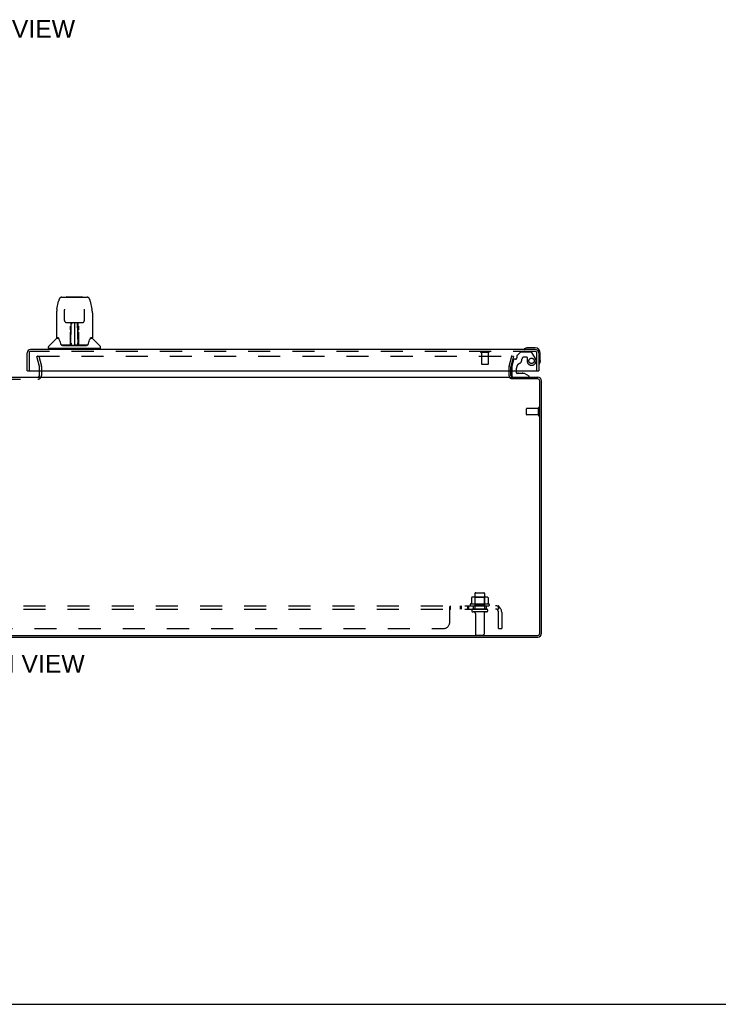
# Model space of a CAD drawing. Header units: inches. Extents: x 0 to 155, y 0 to 100.
# Tile 2 of 19: x 50 to 77, y 0 to 38. Entities that reach past the tile are written whole.
import ezdxf

# ---------------------------------------------------------------- set-up
doc = ezdxf.new("R2010")
doc.units = ezdxf.units.IN
doc.header["$LTSCALE"] = 8.5
doc.header["$MEASUREMENT"] = 0
doc.linetypes.add('HIDDEN', pattern=[0.2, 0.1, -0.1])
doc.layers.get('0').update_dxf_attribs({"linetype": 'CONTINUOUS'})
for name, color, linetype in [('DEFAULT_2', 8, 'HIDDEN'), ('DIMENSIONS', 7, 'CONTINUOUS'), ('DOOR_ASSEMBLY_RIGHT', 7, 'CONTINUOUS'), ('SUBPANEL', 7, 'CONTINUOUS')]:
    doc.layers.add(name, color=color, linetype=linetype)
doc.styles.get("Standard").update_dxf_attribs({"font": 'arial.ttf'})

msp = doc.modelspace()

# ---------------------------------------------------------------- linework, layer by layer
at = {"color": 3, "linetype": 'Continuous'}
for p, q in [((51.139, 24.206), (51.139, 24.379)), ((69.289, 24.206), (69.289, 24.379)), ((29.666, 24.136), (69.262, 24.136)), ((69.289, 24.136), (70.319, 24.136)), ((70.321, 24.073), (69.292, 24.073)), ((70.401, 14.279), (70.401, 23.993)), ((70.464, 14.281), (70.464, 23.991)), ((28.607, 14.199), (70.321, 14.199)), ((28.609, 14.136), (70.319, 14.136))]:
    msp.add_line(p, q, dxfattribs=at)
at = {"color": 7, "linetype": 'Continuous'}
for p, q in [((69.289, 24.075), (69.289, 24.136)), ((0, 0), (154.545, 0))]:
    msp.add_line(p, q, dxfattribs=at)
at = {"color": 3, "linetype": 'Continuous'}
for centre, radius, start, end in [((51.069, 24.206), 0.07, 270, 348.75), ((69.359, 24.206), 0.07, 180, 266.7683), ((70.319, 23.991), 0.145, 0, 90), ((70.321, 23.993), 0.08, 0, 90), ((70.319, 14.281), 0.145, 270, 360), ((70.321, 14.279), 0.08, 270, 360)]:
    msp.add_arc(centre, radius, start, end, dxfattribs=at)
at = {"color": 7, "linetype": 'Continuous'}
msp.add_arc((51.069, 24.206), 0.07, 348.75, 360, dxfattribs=at)
at = {"layer": 'DEFAULT_2', "color": 8, "linetype": 'HIDDEN'}
for p, q in [((51.035, 24.929), (51.107, 24.949)), ((51.138, 24.545), (51.035, 24.929)), ((51.058, 24.949), (69.298, 24.949)), ((51.107, 24.949), (51.21, 24.565)), ((69.218, 24.565), (69.321, 24.949)), ((69.393, 24.929), (69.291, 24.545)), ((69.393, 24.929), (69.321, 24.949)), ((51.139, 24.379), (51.139, 24.535)), ((51.214, 24.535), (51.214, 24.206)), ((69.214, 24.535), (69.214, 24.206)), ((69.289, 24.379), (69.289, 24.535)), ((47.859, 24.061), (51.069, 24.061)), ((69.889, 22.697), (69.889, 22.925)), ((70.346, 22.935), (69.899, 22.935)), ((70.346, 22.669), (70.346, 22.953)), ((70.389, 22.669), (70.389, 22.953)), ((70.346, 22.687), (69.899, 22.687)), ((67.77, 15.651), (67.77, 15.433)), ((68.345, 15.672), (67.834, 15.672)), ((67.906, 15.652), (67.886, 15.672)), ((67.902, 15.806), (67.902, 15.211)), ((68.273, 15.652), (67.906, 15.652)), ((67.906, 15.356), (67.906, 15.652)), ((67.932, 15.836), (68.247, 15.836)), ((68.273, 15.652), (68.293, 15.672)), ((68.273, 15.356), (68.273, 15.652)), ((68.277, 15.806), (68.277, 15.211)), ((68.408, 15.651), (68.408, 15.433)), ((68.445, 15.406), (67.733, 15.406)), ((67.755, 15.336), (68.423, 15.336)), ((68.347, 15.211), (67.832, 15.211)), ((67.906, 15.356), (67.886, 15.336)), ((68.273, 15.356), (67.906, 15.356)), ((68.273, 15.356), (68.293, 15.336)), ((68.347, 15.101), (67.832, 15.101)), ((67.924, 15.039), (67.924, 14.241)), ((68.254, 15.039), (68.254, 14.241)), ((67.954, 14.211), (68.224, 14.211))]:
    msp.add_line(p, q, dxfattribs=at)
for points in [[(51.058, 24.949), (51.056, 24.949), (51.055, 24.949), (51.053, 24.948), (51.052, 24.948), (51.05, 24.947), (51.049, 24.946), (51.048, 24.945), (51.047, 24.944), (51.046, 24.943), (51.045, 24.942), (51.044, 24.941), (51.044, 24.939), (51.043, 24.938), (51.043, 24.937), (51.043, 24.935), (51.043, 24.934)], [(51.043, 24.934), (51.043, 24.934), (51.043, 24.932), (51.043, 24.931)], [(69.311, 24.941), (69.311, 24.942), (69.31, 24.943), (69.309, 24.944), (69.308, 24.945), (69.307, 24.946), (69.305, 24.947), (69.304, 24.948), (69.302, 24.948), (69.301, 24.949), (69.3, 24.949), (69.298, 24.949)], [(69.311, 24.941), (69.312, 24.939), (69.313, 24.938), (69.313, 24.937), (69.313, 24.935), (69.313, 24.934)], [(69.313, 24.934), (69.313, 24.934), (69.313, 24.932), (69.313, 24.931)], [(67.776, 15.66), (67.775, 15.659), (67.773, 15.658), (67.772, 15.657), (67.771, 15.656), (67.771, 15.654), (67.77, 15.652), (67.77, 15.651)], [(68.402, 15.66), (68.404, 15.659), (68.405, 15.658), (68.406, 15.657), (68.407, 15.656), (68.408, 15.654), (68.408, 15.652), (68.408, 15.651)], [(67.77, 15.433), (67.77, 15.432), (67.77, 15.43), (67.77, 15.429), (67.769, 15.429), (67.769, 15.428), (67.769, 15.427), (67.768, 15.427), (67.768, 15.426), (67.768, 15.426), (67.767, 15.426), (67.767, 15.425), (67.767, 15.425), (67.766, 15.425), (67.766, 15.425), (67.766, 15.424), (67.766, 15.424), (67.765, 15.424), (67.765, 15.424)], [(68.413, 15.424), (68.413, 15.424), (68.413, 15.424), (68.413, 15.424), (68.412, 15.425), (68.412, 15.425), (68.412, 15.425), (68.411, 15.425), (68.411, 15.426), (68.411, 15.426), (68.41, 15.426), (68.41, 15.427), (68.41, 15.427), (68.409, 15.428), (68.409, 15.429), (68.409, 15.429), (68.408, 15.43), (68.408, 15.432), (68.408, 15.433)]]:
    msp.add_lwpolyline(points, dxfattribs=at)
for centre, radius, start, end in [((51.099, 24.535), 0.04, 0, 15), ((51.099, 24.535), 0.115, 0, 15), ((69.329, 24.535), 0.115, 165, 180), ((69.329, 24.535), 0.04, 165, 180), ((51.069, 24.206), 0.145, 270, 360), ((69.359, 24.206), 0.145, 180, 231.2451), ((69.899, 22.925), 0.01, 90, 180), ((70.368, 22.953), 0.0215, 360, 180), ((69.899, 22.697), 0.01, 180, 270), ((70.368, 22.669), 0.0215, 180, 0), ((67.834, 15.531), 0.141, 90, 113.95), ((67.932, 15.806), 0.03, 90, 180), ((68.247, 15.806), 0.03, 0, 90), ((68.345, 15.531), 0.141, 66.05, 90), ((67.755, 15.375), 0.0384, 124.4497, 270), ((68.089, 14.806), 0.698, 117.6814, 120.6631), ((67.832, 15.156), 0.055, 90, 270), ((68.347, 15.156), 0.055, 270, 90), ((68.089, 14.806), 0.698, 59.3369, 62.3186), ((68.423, 15.375), 0.0384, 270, 55.5503), ((67.862, 15.039), 0.0625, 0, 90), ((68.317, 15.039), 0.0625, 90, 180), ((67.954, 14.241), 0.03, 180, 270), ((68.224, 14.241), 0.03, 270, 360)]:
    msp.add_arc(centre, radius, start, end, dxfattribs=at)
at = {"layer": 'DOOR_ASSEMBLY_RIGHT', "color": 7, "linetype": 'Continuous'}
for p, q in [((51.811, 26.76), (51.876, 27.065)), ((51.876, 27.066), (51.876, 27.065)), ((52, 27.22), (52.969, 27.22)), ((52.191, 27.227), (52.778, 27.227)), ((53.093, 27.065), (53.159, 26.76)), ((51.796, 26.617), (51.796, 25.653)), ((51.796, 26.617), (51.796, 26.617)), ((52.097, 26.755), (52.097, 26.752)), ((52.097, 26.752), (52.097, 26.747)), ((52.097, 26.747), (52.097, 26.741)), ((52.097, 26.741), (52.097, 26.735)), ((52.097, 26.735), (52.098, 26.726)), ((52.105, 26.313), (52.098, 26.726)), ((52.865, 26.314), (52.872, 26.733)), ((52.872, 26.745), (52.872, 26.75)), ((52.872, 26.739), (52.872, 26.745)), ((52.872, 26.733), (52.872, 26.739)), ((53.174, 26.617), (53.174, 25.653)), ((52.185, 26.236), (52.245, 26.236)), ((52.286, 26.237), (52.683, 26.237)), ((52.345, 26.237), (52.342, 25.882)), ((52.347, 25.377), (52.362, 26.237)), ((52.371, 26.232), (52.37, 26.183)), ((52.371, 26.237), (52.371, 26.232)), ((52.485, 26.237), (52.485, 25.366)), ((52.599, 26.183), (52.599, 26.237)), ((52.622, 25.377), (52.607, 26.237)), ((52.627, 25.882), (52.624, 26.237)), ((52.724, 26.236), (52.784, 26.236)), ((52.341, 25.882), (52.342, 25.978)), ((52.342, 25.882), (52.342, 25.862)), ((52.342, 25.862), (52.342, 25.854)), ((52.342, 25.854), (52.343, 25.854)), ((52.358, 25.999), (52.343, 25.999)), ((52.343, 25.993), (52.358, 25.993)), ((52.343, 25.854), (52.343, 25.777)), ((52.343, 25.777), (52.343, 25.777)), ((52.343, 25.766), (52.343, 25.777)), ((52.345, 25.77), (52.343, 25.77)), ((52.626, 25.999), (52.611, 25.999)), ((52.611, 25.993), (52.626, 25.993)), ((52.626, 25.77), (52.624, 25.77)), ((52.626, 25.854), (52.626, 25.777)), ((52.626, 25.777), (52.626, 25.775)), ((52.626, 25.775), (52.626, 25.764)), ((52.627, 25.862), (52.627, 25.882)), ((52.627, 25.854), (52.627, 25.862)), ((52.628, 25.858), (52.628, 25.873)), ((52.628, 25.835), (52.628, 25.858)), ((51.787, 25.629), (51.492, 25.334)), ((51.864, 25.645), (51.804, 25.645)), ((51.808, 25.637), (51.87, 25.637)), ((51.868, 25.641), (51.868, 25.641)), ((51.946, 25.433), (51.946, 25.433)), ((52.331, 25.389), (52.333, 25.711)), ((52.34, 25.685), (52.333, 25.685)), ((52.338, 25.389), (52.34, 25.685)), ((52.34, 25.391), (52.341, 25.402)), ((52.34, 25.384), (52.34, 25.391)), ((52.341, 25.43), (52.343, 25.522)), ((52.341, 25.407), (52.341, 25.43)), ((52.341, 25.402), (52.341, 25.407)), ((52.341, 25.402), (52.341, 25.378)), ((52.343, 25.767), (52.351, 25.767)), ((52.343, 25.762), (52.343, 25.766)), ((52.343, 25.76), (52.343, 25.762)), ((52.343, 25.759), (52.343, 25.76)), ((52.343, 25.758), (52.343, 25.759)), ((52.343, 25.758), (52.343, 25.758)), ((52.343, 25.522), (52.343, 25.757)), ((52.357, 25.444), (52.348, 25.445)), ((52.357, 25.444), (52.356, 25.368)), ((52.621, 25.445), (52.612, 25.444)), ((52.614, 25.368), (52.612, 25.444)), ((52.618, 25.767), (52.626, 25.767)), ((52.626, 25.764), (52.626, 25.761)), ((52.626, 25.761), (52.626, 25.76)), ((52.626, 25.522), (52.626, 25.758)), ((52.626, 25.522), (52.628, 25.43)), ((52.628, 25.43), (52.628, 25.428)), ((52.628, 25.428), (52.628, 25.406)), ((52.628, 25.406), (52.629, 25.391)), ((52.628, 25.378), (52.629, 25.402)), ((52.629, 25.391), (52.629, 25.388)), ((53.098, 25.634), (53.102, 25.641)), ((53.099, 25.637), (53.161, 25.637)), ((53.102, 25.641), (53.102, 25.641)), ((53.105, 25.645), (53.106, 25.646)), ((53.166, 25.645), (53.105, 25.645)), ((53.182, 25.629), (53.477, 25.334)), ((51.481, 25.252), (51.481, 25.306)), ((53.481, 25.244), (51.489, 25.244)), ((51.54, 25.244), (51.54, 25.204)), ((52.332, 25.37), (51.999, 25.37)), ((52.02, 25.362), (52.949, 25.362)), ((52.333, 25.37), (52.332, 25.37)), ((52.337, 25.371), (52.337, 25.369)), ((52.34, 25.383), (52.34, 25.384)), ((52.34, 25.381), (52.34, 25.383)), ((52.34, 25.38), (52.34, 25.381)), ((52.34, 25.379), (52.34, 25.38)), ((52.346, 25.367), (52.35, 25.363)), ((52.351, 25.37), (52.349, 25.37)), ((52.356, 25.368), (52.485, 25.366)), ((52.614, 25.368), (52.485, 25.366)), ((52.62, 25.37), (52.619, 25.37)), ((52.628, 25.378), (52.629, 25.376)), ((52.629, 25.388), (52.629, 25.385)), ((52.629, 25.385), (52.629, 25.383)), ((52.629, 25.383), (52.629, 25.381)), ((52.629, 25.381), (52.629, 25.38)), ((52.629, 25.38), (52.629, 25.379)), ((52.629, 25.38), (52.629, 25.38)), ((52.632, 25.372), (52.633, 25.371)), ((52.633, 25.369), (52.633, 25.371)), ((52.634, 25.364), (52.635, 25.366)), ((52.97, 25.37), (52.637, 25.37)), ((53.43, 25.244), (53.43, 25.204)), ((53.489, 25.252), (53.489, 25.306)), ((70.22, 25.264), (69.93, 25.264)), ((70.42, 24.775), (70.42, 25.064)), ((70.42, 24.775), (70.417, 24.737)), ((50.68, 24.379), (50.66, 24.379)), ((69.317, 24.379), (69.317, 24.215)), ((69.502, 24.305), (69.502, 24.379)), ((69.81, 24.274), (69.533, 24.274)), ((69.581, 24.291), (69.58, 24.291)), ((69.581, 24.291), (69.722, 24.291)), ((69.722, 24.291), (69.722, 24.291)), ((69.986, 24.175), (69.81, 24.274)), ((70.34, 24.379), (70.36, 24.379)), ((69.986, 24.136), (69.986, 24.175))]:
    msp.add_line(p, q, dxfattribs=at)
at = {"layer": 'DOOR_ASSEMBLY_RIGHT', "color": 3, "linetype": 'Continuous'}
for p, q in [((50.66, 24.379), (50.66, 25.069)), ((70.225, 25.204), (50.795, 25.204)), ((70.36, 25.069), (70.36, 24.379)), ((50.68, 24.379), (70.34, 24.379))]:
    msp.add_line(p, q, dxfattribs=at)
at = {"layer": 'DOOR_ASSEMBLY_RIGHT', "color": 8, "linetype": 'HIDDEN'}
for p, q in [((50.735, 25.069), (50.735, 24.379)), ((70.225, 25.129), (50.795, 25.129)), ((68.427, 25.086), (68.143, 25.086)), ((68.161, 25.086), (68.161, 24.639)), ((68.409, 25.086), (68.409, 24.639)), ((69.64, 25.092), (69.525, 24.976)), ((70.073, 25.1), (69.661, 25.1)), ((70.234, 24.852), (70.099, 25.085)), ((70.285, 24.379), (70.285, 25.069)), ((69.385, 24.802), (69.317, 24.546)), ((69.46, 24.825), (69.415, 24.825)), ((69.519, 24.962), (69.519, 24.884)), ((69.803, 24.915), (69.897, 24.915)), ((69.913, 24.899), (69.913, 24.766)), ((68.399, 24.629), (68.171, 24.629)), ((69.317, 24.546), (69.317, 24.379)), ((69.502, 24.379), (69.502, 24.489)), ((69.396, 24.136), (69.986, 24.136))]:
    msp.add_line(p, q, dxfattribs=at)
at = {"layer": 'DOOR_ASSEMBLY_RIGHT', "color": 7, "linetype": 'Continuous'}
for points in [[(52, 27.22), (51.997, 27.22), (51.983, 27.218), (51.97, 27.215), (51.958, 27.21), (51.947, 27.203), (51.936, 27.195), (51.927, 27.186), (51.919, 27.177), (51.912, 27.166), (51.905, 27.155), (51.899, 27.142), (51.894, 27.129), (51.889, 27.114), (51.884, 27.097), (51.879, 27.079), (51.876, 27.066)], [(53.093, 27.066), (53.09, 27.079), (53.086, 27.097), (53.081, 27.114), (53.075, 27.129), (53.07, 27.143), (53.064, 27.155), (53.057, 27.167), (53.05, 27.177), (53.042, 27.187), (53.033, 27.196), (53.022, 27.204), (53.011, 27.21), (52.998, 27.215), (52.985, 27.219), (52.972, 27.22), (52.969, 27.22)], [(51.811, 26.76), (51.805, 26.729), (51.8, 26.69), (51.796, 26.65), (51.796, 26.616)], [(52.097, 26.759), (52.097, 26.759), (52.097, 26.759), (52.097, 26.759), (52.097, 26.758), (52.097, 26.757), (52.097, 26.755)], [(52.872, 26.75), (52.872, 26.754), (52.873, 26.756), (52.873, 26.757), (52.873, 26.758), (52.873, 26.759), (52.873, 26.759)], [(53.174, 26.616), (53.173, 26.65), (53.17, 26.69), (53.164, 26.73), (53.159, 26.76)], [(52.105, 26.314), (52.105, 26.307), (52.107, 26.296), (52.11, 26.285), (52.115, 26.275), (52.122, 26.266), (52.129, 26.258), (52.138, 26.25), (52.148, 26.245), (52.158, 26.24), (52.168, 26.237), (52.179, 26.236), (52.184, 26.236)], [(52.246, 26.236), (52.255, 26.236), (52.266, 26.236), (52.277, 26.237), (52.286, 26.237)], [(52.683, 26.237), (52.693, 26.237), (52.704, 26.236), (52.715, 26.236), (52.723, 26.236)], [(52.785, 26.236), (52.792, 26.236), (52.802, 26.238), (52.813, 26.241), (52.823, 26.245), (52.833, 26.251), (52.841, 26.259), (52.849, 26.267), (52.855, 26.277), (52.859, 26.287), (52.863, 26.297), (52.864, 26.308), (52.865, 26.314)], [(52.333, 25.711), (52.334, 25.737), (52.334, 25.762), (52.334, 25.786), (52.334, 25.809), (52.334, 25.83), (52.334, 25.849), (52.334, 25.867)], [(52.334, 25.957), (52.334, 25.977), (52.334, 25.996), (52.334, 26.015), (52.335, 26.033), (52.335, 26.05), (52.335, 26.067), (52.335, 26.082), (52.335, 26.097)], [(52.343, 26.102), (52.342, 26.101), (52.342, 26.099), (52.34, 26.098), (52.339, 26.097), (52.337, 26.097), (52.335, 26.097)], [(52.343, 26.102), (52.343, 26.087), (52.343, 26.071), (52.343, 26.054), (52.342, 26.036), (52.342, 26.017), (52.342, 25.997), (52.342, 25.978)], [(52.342, 25.862), (52.342, 25.861), (52.343, 25.858), (52.343, 25.854)], [(52.626, 25.854), (52.626, 25.858), (52.627, 25.861)], [(52.628, 25.882), (52.627, 25.978), (52.627, 25.997), (52.627, 26.017), (52.627, 26.036), (52.627, 26.054), (52.627, 26.071), (52.627, 26.087), (52.627, 26.102)], [(52.629, 25.738), (52.628, 25.764), (52.628, 25.789), (52.628, 25.813), (52.628, 25.835)], [(52.635, 26.097), (52.635, 26.082), (52.635, 26.067), (52.635, 26.05), (52.635, 26.033), (52.635, 26.015), (52.635, 25.996), (52.635, 25.977), (52.635, 25.957)], [(52.635, 25.867), (52.635, 25.849), (52.635, 25.83), (52.635, 25.809), (52.636, 25.786), (52.636, 25.762), (52.636, 25.737), (52.636, 25.711), (52.639, 25.389)], [(51.864, 25.646), (51.864, 25.646), (51.864, 25.646), (51.864, 25.645)], [(51.864, 25.645), (51.865, 25.645), (51.865, 25.644), (51.866, 25.643), (51.867, 25.643)], [(51.867, 25.643), (51.866, 25.643), (51.866, 25.644), (51.865, 25.645), (51.865, 25.645), (51.866, 25.645)], [(51.873, 25.637), (51.871, 25.639), (51.87, 25.64), (51.869, 25.641), (51.868, 25.642), (51.867, 25.643)], [(51.867, 25.643), (51.867, 25.642), (51.868, 25.641)], [(51.868, 25.641), (51.871, 25.634), (51.885, 25.606), (51.9, 25.57), (51.916, 25.528), (51.932, 25.48), (51.946, 25.433)], [(51.946, 25.433), (51.949, 25.425), (51.954, 25.412), (51.959, 25.401), (51.964, 25.393), (51.969, 25.386)], [(52.343, 25.758), (52.343, 25.758), (52.343, 25.758)], [(52.626, 25.76), (52.626, 25.759), (52.626, 25.759), (52.626, 25.758)], [(52.632, 25.389), (52.629, 25.712), (52.629, 25.738)], [(53, 25.385), (53.006, 25.392), (53.011, 25.401), (53.015, 25.411), (53.02, 25.424), (53.023, 25.433)], [(53.023, 25.433), (53.037, 25.479), (53.053, 25.527), (53.069, 25.569), (53.084, 25.605), (53.098, 25.634)], [(53.103, 25.643), (53.102, 25.642), (53.101, 25.641), (53.1, 25.64), (53.098, 25.639), (53.096, 25.637)], [(53.102, 25.641), (53.102, 25.642), (53.103, 25.643)], [(53.103, 25.643), (53.103, 25.643), (53.104, 25.644), (53.105, 25.645), (53.105, 25.645)], [(53.104, 25.645), (53.104, 25.645), (53.104, 25.645), (53.104, 25.644), (53.103, 25.643), (53.103, 25.643)], [(51.969, 25.386), (51.975, 25.38), (51.981, 25.375), (51.989, 25.371), (51.996, 25.37), (51.999, 25.37)], [(52.33, 25.37), (52.332, 25.37), (52.334, 25.371), (52.335, 25.372), (52.337, 25.373), (52.337, 25.375), (52.338, 25.377)], [(52.333, 25.366), (52.333, 25.367), (52.332, 25.367), (52.332, 25.366), (52.331, 25.366), (52.33, 25.365), (52.33, 25.364)], [(52.34, 25.377), (52.339, 25.376), (52.339, 25.374), (52.338, 25.372), (52.336, 25.371), (52.334, 25.37), (52.333, 25.37)], [(52.333, 25.37), (52.334, 25.37), (52.336, 25.371), (52.337, 25.371)], [(52.334, 25.366), (52.334, 25.366), (52.334, 25.366), (52.334, 25.366), (52.334, 25.366), (52.333, 25.366), (52.333, 25.366)], [(52.337, 25.371), (52.338, 25.372), (52.338, 25.373), (52.339, 25.374), (52.339, 25.375), (52.34, 25.376), (52.34, 25.376), (52.34, 25.376), (52.34, 25.377), (52.34, 25.377), (52.34, 25.377), (52.34, 25.377), (52.34, 25.378), (52.34, 25.378), (52.34, 25.378), (52.34, 25.378), (52.34, 25.379), (52.34, 25.379)], [(52.337, 25.371), (52.339, 25.372), (52.34, 25.374)], [(52.34, 25.374), (52.341, 25.375), (52.341, 25.378)], [(52.346, 25.37), (52.345, 25.371), (52.344, 25.371), (52.343, 25.372), (52.343, 25.372), (52.342, 25.373), (52.341, 25.374), (52.341, 25.375), (52.34, 25.375)], [(52.34, 25.373), (52.34, 25.373), (52.341, 25.372), (52.342, 25.37), (52.343, 25.369), (52.345, 25.368), (52.346, 25.367)], [(52.349, 25.37), (52.349, 25.37), (52.348, 25.37), (52.347, 25.37), (52.346, 25.37)], [(52.35, 25.363), (52.351, 25.362), (52.352, 25.362)], [(52.618, 25.362), (52.618, 25.362), (52.619, 25.363), (52.623, 25.367)], [(52.622, 25.37), (52.621, 25.37), (52.62, 25.37)], [(52.629, 25.375), (52.628, 25.374), (52.628, 25.373), (52.627, 25.372), (52.626, 25.372), (52.625, 25.371), (52.624, 25.37), (52.622, 25.37)], [(52.623, 25.367), (52.624, 25.367), (52.625, 25.368), (52.627, 25.369), (52.628, 25.37), (52.629, 25.371), (52.629, 25.372), (52.63, 25.373), (52.63, 25.373)], [(52.629, 25.379), (52.629, 25.379), (52.629, 25.378), (52.629, 25.378), (52.629, 25.378), (52.629, 25.377), (52.63, 25.377), (52.63, 25.377), (52.63, 25.377), (52.63, 25.376), (52.63, 25.376), (52.63, 25.375), (52.63, 25.375), (52.631, 25.374), (52.631, 25.373), (52.632, 25.372)], [(52.629, 25.376), (52.629, 25.374), (52.631, 25.372), (52.632, 25.371), (52.633, 25.371)], [(52.632, 25.377), (52.632, 25.375), (52.633, 25.374), (52.634, 25.372), (52.635, 25.371), (52.637, 25.37), (52.639, 25.37)], [(52.633, 25.371), (52.634, 25.37), (52.636, 25.37)], [(52.634, 25.364), (52.634, 25.364), (52.634, 25.363), (52.635, 25.363), (52.635, 25.363), (52.635, 25.363), (52.636, 25.363), (52.636, 25.363), (52.637, 25.363), (52.638, 25.364), (52.638, 25.364), (52.639, 25.364), (52.64, 25.364)], [(52.636, 25.37), (52.637, 25.37), (52.637, 25.37)], [(52.971, 25.37), (52.973, 25.37), (52.98, 25.371), (52.988, 25.374), (52.994, 25.379), (53, 25.385)]]:
    msp.add_lwpolyline(points, dxfattribs=at)
at = {"layer": 'DOOR_ASSEMBLY_RIGHT', "color": 8, "linetype": 'HIDDEN'}
msp.add_circle((70.085, 24.766), 0.103, dxfattribs=at)
at = {"layer": 'DOOR_ASSEMBLY_RIGHT', "color": 7, "linetype": 'Continuous'}
for centre, radius, start, end in [((52.191, 27.207), 0.0197, 90, 139.7821), ((52.778, 27.207), 0.0197, 40.2179, 90), ((52.345, 25.761), 0.00886, 359, 89), ((52.624, 25.761), 0.00886, 91, 181), ((51.808, 25.608), 0.0295, 90, 135), ((51.804, 25.653), 0.00787, 180, 270), ((53.161, 25.608), 0.0295, 45, 90), ((53.166, 25.653), 0.00787, 270, 360), ((51.52, 25.306), 0.0394, 135, 180), ((51.489, 25.252), 0.00787, 180, 270), ((52.345, 25.37), 0.00787, 182, 258.8671), ((52.356, 25.377), 0.00886, 179, 269), ((52.356, 25.377), 0.00886, 179.0026, 257.5816), ((52.613, 25.377), 0.00886, 271, 1), ((52.625, 25.37), 0.00787, 281.1329, 358), ((53.449, 25.306), 0.0394, 0, 45), ((53.481, 25.252), 0.00787, 270, 360), ((69.81, 25.216), 0.015, 120.8899, 173.6204), ((69.81, 25.219), 0.015, 186.3796, 270), ((69.93, 25.014), 0.25, 90, 120.8899), ((70.22, 25.064), 0.2, 0, 90), ((70.375, 24.654), 0.015, 180, 263.6204), ((70.371, 24.654), 0.015, 276.3796, 329.1101), ((70.17, 24.775), 0.25, 329.1101, 360), ((69.533, 24.305), 0.031, 180, 270), ((69.581, 24.201), 0.09, 90.672, 124.9232), ((69.721, 24.201), 0.09, 54.8123, 89.328), ((69.396, 24.215), 0.079, 180, 270)]:
    msp.add_arc(centre, radius, start, end, dxfattribs=at)
at = {"layer": 'DOOR_ASSEMBLY_RIGHT', "color": 3, "linetype": 'Continuous'}
for centre, start, end in [((50.795, 25.069), 90, 180), ((70.225, 25.069), 0, 90)]:
    msp.add_arc(centre, 0.135, start, end, dxfattribs=at)
at = {"layer": 'DOOR_ASSEMBLY_RIGHT', "color": 8, "linetype": 'HIDDEN'}
for centre, radius, start, end in [((50.795, 25.069), 0.06, 90, 180), ((68.143, 25.108), 0.0215, 90, 270), ((68.427, 25.108), 0.0215, 270, 90), ((69.661, 25.07), 0.03, 90, 135), ((70.073, 25.07), 0.03, 30, 90), ((70.225, 25.069), 0.06, 0, 90), ((68.171, 24.639), 0.01, 180, 270), ((68.399, 24.639), 0.01, 270, 360), ((69.415, 24.794), 0.031, 90, 165), ((69.46, 24.884), 0.059, 270, 360), ((69.69, 24.489), 0.188, 115.7418, 180), ((69.539, 24.962), 0.02, 135, 180), ((69.528, 24.825), 0.185, 295.7418, 360), ((69.803, 24.825), 0.09, 90, 180), ((69.897, 24.899), 0.016, 0, 90), ((70.085, 24.766), 0.172, 180, 30)]:
    msp.add_arc(centre, radius, start, end, dxfattribs=at)
at = {"layer": 'SUBPANEL', "color": 8, "linetype": 'HIDDEN'}
for p, q in [((30.12, 15.336), (68.808, 15.336)), ((30.12, 15.211), (68.808, 15.211)), ((66.933, 14.711), (66.933, 15.282)), ((66.952, 15.196), (66.954, 15.198)), ((66.959, 15.332), (66.961, 15.334)), ((66.966, 15.336), (66.967, 15.336)), ((66.968, 15.211), (66.968, 15.336)), ((67.33, 15.336), (67.33, 15.211)), ((67.369, 15.336), (67.369, 15.211)), ((67.611, 15.336), (67.611, 15.211)), ((67.65, 15.336), (67.65, 15.211)), ((67.839, 15.336), (67.839, 15.211)), ((68.339, 15.336), (68.339, 15.211)), ((68.846, 15.282), (68.767, 15.186)), ((68.801, 15.243), (68.8, 15.241)), ((68.802, 15.244), (68.801, 15.243)), ((68.803, 15.247), (68.802, 15.246)), ((68.802, 15.246), (68.802, 15.244)), ((68.804, 15.252), (68.803, 15.25)), ((68.803, 15.25), (68.803, 15.249)), ((68.803, 15.249), (68.803, 15.247)), ((68.805, 15.255), (68.804, 15.253)), ((68.804, 15.253), (68.804, 15.252)), ((68.806, 15.259), (68.805, 15.257)), ((68.805, 15.257), (68.805, 15.256)), ((68.805, 15.256), (68.805, 15.255)), ((68.808, 15.211), (68.808, 15.336)), ((68.808, 15.271), (68.808, 15.271)), ((68.808, 14.461), (68.808, 15.099)), ((68.933, 15.099), (68.933, 14.461)), ((32.245, 14.461), (66.683, 14.461)), ((68.808, 14.461), (68.933, 14.461))]:
    msp.add_line(p, q, dxfattribs=at)
for points in [[(66.933, 15.282), (66.934, 15.284), (66.936, 15.286), (66.937, 15.289), (66.939, 15.291), (66.94, 15.294)], [(66.933, 15.186), (66.935, 15.185), (66.936, 15.185), (66.938, 15.185), (66.939, 15.185), (66.94, 15.186), (66.942, 15.186), (66.943, 15.187), (66.945, 15.188), (66.946, 15.189), (66.948, 15.19), (66.949, 15.192), (66.95, 15.193), (66.951, 15.195), (66.953, 15.197)], [(66.934, 15.284), (66.936, 15.286), (66.937, 15.289), (66.939, 15.291), (66.94, 15.294), (66.941, 15.297), (66.943, 15.301), (66.947, 15.311)], [(66.934, 15.185), (66.936, 15.185), (66.937, 15.185), (66.939, 15.185), (66.94, 15.186), (66.941, 15.186), (66.943, 15.187), (66.944, 15.187), (66.945, 15.188), (66.947, 15.189), (66.948, 15.191), (66.949, 15.192), (66.95, 15.193)], [(66.947, 15.311), (66.949, 15.314), (66.95, 15.317)], [(66.95, 15.317), (66.951, 15.32), (66.953, 15.323), (66.954, 15.326), (66.956, 15.328), (66.958, 15.33)], [(66.953, 15.323), (66.954, 15.326), (66.956, 15.328), (66.958, 15.33), (66.959, 15.332), (66.961, 15.334), (66.963, 15.335), (66.964, 15.336), (66.966, 15.336), (66.967, 15.336), (66.968, 15.336)], [(66.954, 15.198), (66.956, 15.202), (66.957, 15.203), (66.958, 15.205), (66.96, 15.206), (66.961, 15.208), (66.962, 15.209), (66.963, 15.21), (66.965, 15.21), (66.966, 15.211), (66.967, 15.211), (66.968, 15.211)], [(66.955, 15.2), (66.956, 15.202), (66.958, 15.204), (66.959, 15.206), (66.96, 15.207), (66.962, 15.208), (66.963, 15.21), (66.964, 15.21), (66.966, 15.211), (66.967, 15.211), (66.968, 15.211)], [(68.767, 15.186), (68.768, 15.185), (68.768, 15.185), (68.769, 15.185), (68.77, 15.185), (68.771, 15.186), (68.772, 15.186), (68.773, 15.187), (68.774, 15.188), (68.776, 15.189), (68.777, 15.19), (68.779, 15.192), (68.78, 15.193), (68.784, 15.197)], [(68.784, 15.197), (68.786, 15.198), (68.788, 15.2), (68.79, 15.202), (68.792, 15.204), (68.795, 15.206), (68.797, 15.207), (68.799, 15.208), (68.801, 15.21), (68.803, 15.21), (68.805, 15.211), (68.806, 15.211), (68.808, 15.211)], [(68.8, 15.241), (68.8, 15.239), (68.8, 15.238), (68.799, 15.238), (68.799, 15.237), (68.799, 15.236), (68.798, 15.235), (68.798, 15.234), (68.798, 15.233), (68.797, 15.232), (68.797, 15.231), (68.796, 15.23), (68.796, 15.229), (68.796, 15.228), (68.795, 15.228), (68.795, 15.227), (68.795, 15.226), (68.794, 15.225), (68.794, 15.224), (68.793, 15.223), (68.793, 15.223), (68.793, 15.222), (68.792, 15.221), (68.792, 15.22), (68.792, 15.22), (68.791, 15.219), (68.791, 15.218), (68.791, 15.217), (68.79, 15.217), (68.79, 15.216), (68.79, 15.215), (68.789, 15.215), (68.789, 15.214), (68.789, 15.214), (68.788, 15.213), (68.788, 15.212), (68.788, 15.212), (68.787, 15.211), (68.787, 15.211), (68.787, 15.21), (68.786, 15.21), (68.786, 15.209), (68.786, 15.209), (68.786, 15.208), (68.785, 15.208), (68.785, 15.208), (68.785, 15.208)], [(68.785, 15.208), (68.785, 15.207), (68.785, 15.207), (68.785, 15.207), (68.785, 15.207), (68.785, 15.208), (68.785, 15.208), (68.785, 15.208), (68.786, 15.208), (68.786, 15.209), (68.786, 15.209), (68.787, 15.21), (68.787, 15.21), (68.787, 15.21), (68.788, 15.211)], [(68.808, 15.271), (68.808, 15.271), (68.808, 15.271), (68.808, 15.271), (68.808, 15.27), (68.808, 15.27), (68.808, 15.27), (68.808, 15.269), (68.808, 15.269), (68.808, 15.268), (68.808, 15.268), (68.808, 15.267), (68.807, 15.267), (68.807, 15.266), (68.807, 15.266), (68.807, 15.265), (68.807, 15.265), (68.807, 15.264), (68.807, 15.264), (68.807, 15.263), (68.807, 15.263), (68.806, 15.262), (68.806, 15.261), (68.806, 15.261), (68.806, 15.26), (68.806, 15.259), (68.806, 15.259)], [(68.828, 15.314), (68.827, 15.317), (68.825, 15.32), (68.824, 15.323), (68.822, 15.326), (68.821, 15.328), (68.819, 15.33), (68.817, 15.332), (68.815, 15.334), (68.814, 15.335), (68.812, 15.336), (68.811, 15.336), (68.809, 15.336), (68.808, 15.336)], [(68.808, 15.268), (68.808, 15.269), (68.808, 15.269), (68.808, 15.269), (68.808, 15.27), (68.808, 15.27), (68.808, 15.271), (68.808, 15.271), (68.808, 15.271), (68.808, 15.271)], [(68.846, 15.282), (68.845, 15.284), (68.843, 15.286), (68.841, 15.289), (68.839, 15.291), (68.837, 15.294), (68.836, 15.297), (68.834, 15.301), (68.832, 15.304), (68.831, 15.307), (68.828, 15.314)]]:
    msp.add_lwpolyline(points, dxfattribs=at)
for centre, radius, start, end in [((68.696, 15.099), 0.237, 0, 90), ((68.696, 15.099), 0.112, 0, 90), ((66.683, 14.711), 0.25, 270, 360)]:
    msp.add_arc(centre, radius, start, end, dxfattribs=at)

# ---------------------------------------------------------------- texts
at = {"layer": 'DIMENSIONS', "color": 2, "linetype": 'Continuous', "attachment_point": 2, "line_spacing_factor": 0.9}
for s, insert, char_height, width in [('FRONT VIEW', (49.519, 37.884), 0.6818, 5.96654), ('BOTTOM VIEW', (49.493, 13.45), 0.68182, 6.75735)]:
    msp.add_mtext(s, dxfattribs=dict(at, insert=insert, char_height=char_height, width=width))

doc.saveas('drawing.dxf')
